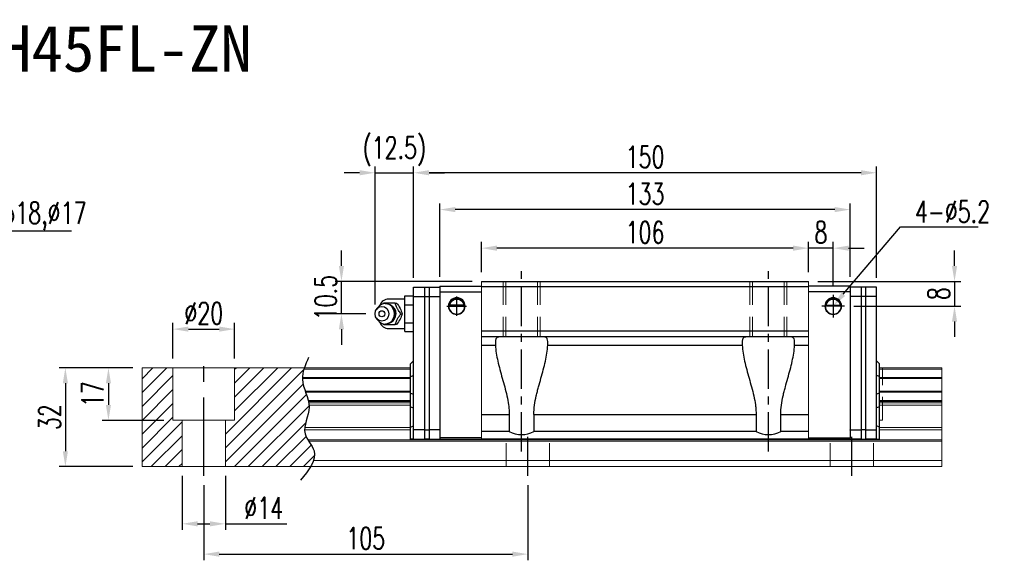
# Model space of a CAD drawing. Header units: millimetres. Extents: x 742 to 1253, y 184 to 610.
# Tile 3 of 3: x 934 to 1253, y 184 to 359. Entities that reach past the tile are written whole.
import ezdxf
from ezdxf import colors
from ezdxf.entities.mleader import LeaderData, LeaderLine
from ezdxf.enums import TextEntityAlignment as Align
from ezdxf.math import Vec2, Vec3

# ---------------------------------------------------------------- set-up
doc = ezdxf.new("R2010")
doc.units = ezdxf.units.MM
doc.header["$LTSCALE"] = 2
doc.header["$PDSIZE"] = -1
for name, pattern in [('CENTER', [10.16, 6.35, -1.27, 1.27, -1.27]), ('DASHED', [0.75, 0.5, -0.25]), ('HIDDEN', [1.905, 1.27, -0.635])]:
    doc.linetypes.add(name, pattern=pattern)
for name, color, linetype in [('2', 7, 'Continuous'), ('CHA', 2, 'Continuous'), ('CL', 1, 'CENTER'), ('DIM', 4, 'Continuous'), ('HID', 2, 'DASHED'), ('OUT', 3, 'Continuous')]:
    doc.layers.add(name, color=color, linetype=linetype)
doc.styles.add('DIM-7', font='SIMPLEX.shx', dxfattribs={"width": 0.7, "bigfont": 'chineset.shx'})
doc.styles.add('T', font='kaiu.ttf')
doc.dimstyles.new('CNS', dxfattribs={"dimtxt": 3.5, "dimasz": 2.5, "dimexe": 1, "dimexo": 1.5, "dimgap": 0.09, "dimtad": 0, "dimdsep": 46, "dimtxsty": 'DIM-7', "dimcen": 0.09, "dimclrd": 1, "dimclre": 1, "dimclrt": 4, "dimadec": 0, "dimazin": 0, "dimtfac": 1, "dimtix": 1, "dimtmove": 2, "dimatfit": 3, "dimfxl": 1, "dimtvp": 0.971429, "dimtolj": 1, "dimarcsym": 0})

# ---------------------------------------------------------------- blocks, each defined once
blk = doc.blocks.new('*D4')
at = {"color": 7, "lineweight": -2}
for p, q in [((993.76, 208.64), (993.76, 184.3)), ((1098.76, 208.64), (1098.76, 184.3)), ((998.76, 186.3), (1093.76, 186.3))]:
    blk.add_line(p, q, dxfattribs=at)
at = {"color": 7}
for points in [[(998.76, 187.14), (998.76, 185.47), (993.76, 186.3)], [(1093.76, 187.14), (1093.76, 185.47), (1098.76, 186.3)]]:
    blk.add_solid(points, dxfattribs=at)
at = {"layer": 'DEFPOINTS', "color": 0}
for p in [(993.76, 211.64), (1098.76, 211.64), (1098.76, 186.3)]:
    blk.add_point(p, dxfattribs=at)
at = {"color": 7, "insert": (1046.26, 191.4), "char_height": 7, "attachment_point": 5, "style": 'DIM-7'}
blk.add_mtext('\\A1;105', dxfattribs=at)
blk = doc.blocks.new('*D11')
at = {"color": 7, "lineweight": -2}
for p, q in [((983.76, 249.64), (983.76, 261.19)), ((988.76, 259.19), (998.76, 259.19)), ((1003.76, 249.64), (1003.76, 261.19))]:
    blk.add_line(p, q, dxfattribs=at)
at = {"color": 7}
for points in [[(988.76, 260.02), (988.76, 258.36), (983.76, 259.19)], [(998.76, 260.02), (998.76, 258.36), (1003.76, 259.19)]]:
    blk.add_solid(points, dxfattribs=at)
at = {"layer": 'DEFPOINTS', "color": 0}
for p in [(1003.76, 259.19), (983.76, 246.64), (1003.76, 246.64)]:
    blk.add_point(p, dxfattribs=at)
at = {"color": 7, "insert": (993.76, 264.29), "char_height": 7, "attachment_point": 5, "style": 'DIM-7'}
blk.add_mtext('\\A1;%%C20', dxfattribs=at)
blk = doc.blocks.new('*D12')
at = {"color": 7, "lineweight": -2}
for p, q in [((970.76, 246.64), (960.86, 246.64)), ((962.86, 241.64), (962.86, 234.64)), ((980.76, 229.64), (960.86, 229.64))]:
    blk.add_line(p, q, dxfattribs=at)
at = {"color": 7}
for points in [[(962.03, 241.64), (963.69, 241.64), (962.86, 246.64)], [(962.03, 234.64), (963.69, 234.64), (962.86, 229.64)]]:
    blk.add_solid(points, dxfattribs=at)
at = {"layer": 'DEFPOINTS', "color": 0}
for p in [(973.76, 246.64), (962.86, 229.64), (983.76, 229.64)]:
    blk.add_point(p, dxfattribs=at)
at = {"color": 7, "insert": (957.76, 238.14), "char_height": 7, "attachment_point": 5, "rotation": 90, "style": 'DIM-7'}
blk.add_mtext('\\A1;17', dxfattribs=at)
blk = doc.blocks.new('*D13')
at = {"color": 7, "lineweight": -2}
for p, q in [((970.76, 246.64), (946.9, 246.64)), ((948.9, 241.64), (948.9, 219.64)), ((970.76, 214.64), (946.9, 214.64))]:
    blk.add_line(p, q, dxfattribs=at)
at = {"color": 7}
for points in [[(948.07, 241.64), (949.73, 241.64), (948.9, 246.64)], [(948.07, 219.64), (949.73, 219.64), (948.9, 214.64)]]:
    blk.add_solid(points, dxfattribs=at)
at = {"layer": 'DEFPOINTS', "color": 0}
for p in [(973.76, 246.64), (948.9, 214.64), (973.76, 214.64)]:
    blk.add_point(p, dxfattribs=at)
at = {"color": 7, "insert": (943.8, 230.64), "char_height": 7, "attachment_point": 5, "rotation": 90, "style": 'DIM-7'}
blk.add_mtext('\\A1;32', dxfattribs=at)
blk = doc.blocks.new('*D14')
at = {"color": 7, "lineweight": -2}
for p, q in [((1189.76, 277.64), (1189.76, 287.41)), ((1197.76, 273.34), (1197.76, 287.41)), ((1184.76, 285.41), (1179.76, 285.41)), ((1197.76, 285.41), (1189.76, 285.41)), ((1202.76, 285.41), (1207.76, 285.41))]:
    blk.add_line(p, q, dxfattribs=at)
at = {"color": 7}
for points in [[(1184.76, 286.24), (1184.76, 284.57), (1189.76, 285.41)], [(1202.76, 286.24), (1202.76, 284.57), (1197.76, 285.41)]]:
    blk.add_solid(points, dxfattribs=at)
at = {"layer": 'DEFPOINTS', "color": 0}
for p in [(1189.76, 285.41), (1189.76, 274.64), (1197.76, 270.34)]:
    blk.add_point(p, dxfattribs=at)
at = {"color": 7, "insert": (1193.76, 290.51), "char_height": 7, "attachment_point": 5, "style": 'DIM-7'}
blk.add_mtext('\\A1;8', dxfattribs=at)
blk = doc.blocks.new('*D16')
at = {"color": 7, "lineweight": -2}
for p, q in [((1083.76, 277.64), (1083.76, 287.41)), ((1189.76, 277.64), (1189.76, 287.41)), ((1184.76, 285.41), (1088.76, 285.41))]:
    blk.add_line(p, q, dxfattribs=at)
at = {"color": 7}
for points in [[(1088.76, 286.24), (1088.76, 284.57), (1083.76, 285.41)], [(1184.76, 286.24), (1184.76, 284.57), (1189.76, 285.41)]]:
    blk.add_solid(points, dxfattribs=at)
at = {"layer": 'DEFPOINTS', "color": 0}
for p in [(1083.76, 285.41), (1083.76, 274.64), (1189.76, 274.64)]:
    blk.add_point(p, dxfattribs=at)
at = {"color": 7, "insert": (1136.76, 290.51), "char_height": 7, "attachment_point": 5, "style": 'DIM-7'}
blk.add_mtext('\\A1;106', dxfattribs=at)
blk = doc.blocks.new('*D17')
at = {"color": 7, "lineweight": -2}
for p, q in [((1070.26, 276.14), (1070.26, 299.91)), ((1198.26, 297.91), (1075.26, 297.91)), ((1203.26, 276.14), (1203.26, 299.91))]:
    blk.add_line(p, q, dxfattribs=at)
at = {"color": 7}
for points in [[(1075.26, 298.74), (1075.26, 297.08), (1070.26, 297.91)], [(1198.26, 298.74), (1198.26, 297.08), (1203.26, 297.91)]]:
    blk.add_solid(points, dxfattribs=at)
at = {"layer": 'DEFPOINTS', "color": 0}
for p in [(1070.26, 297.91), (1070.26, 273.14), (1203.26, 273.14)]:
    blk.add_point(p, dxfattribs=at)
at = {"color": 7, "insert": (1136.76, 303.01), "char_height": 7, "attachment_point": 5, "style": 'DIM-7'}
blk.add_mtext('\\A1;133', dxfattribs=at)
blk = doc.blocks.new('*D18')
at = {"color": 7, "lineweight": -2}
for p, q in [((1237.07, 279.64), (1237.07, 284.64)), ((1192.76, 274.64), (1239.07, 274.64)), ((1237.07, 274.64), (1237.07, 266.64)), ((1204.46, 266.64), (1239.07, 266.64)), ((1237.07, 261.64), (1237.07, 256.64))]:
    blk.add_line(p, q, dxfattribs=at)
at = {"color": 7}
for points in [[(1236.23, 279.64), (1237.9, 279.64), (1237.07, 274.64)], [(1236.23, 261.64), (1237.9, 261.64), (1237.07, 266.64)]]:
    blk.add_solid(points, dxfattribs=at)
at = {"layer": 'DEFPOINTS', "color": 0}
for p in [(1189.76, 274.64), (1201.46, 266.64), (1237.07, 266.64)]:
    blk.add_point(p, dxfattribs=at)
at = {"color": 7, "insert": (1231.97, 270.64), "char_height": 7, "attachment_point": 5, "rotation": 90, "style": 'DIM-7'}
blk.add_mtext('\\A1;8', dxfattribs=at)
blk = doc.blocks.new('*D20')
at = {"layer": 'DEFPOINTS', "color": 0}
for p in [(1061.76, 309.83), (1061.76, 272.79), (1211.76, 272.79)]:
    blk.add_point(p, dxfattribs=at)
at = {"layer": 'DIM', "color": 7, "lineweight": -2}
for p, q in [((1061.76, 275.79), (1061.76, 311.83)), ((1206.76, 309.83), (1066.76, 309.83)), ((1211.76, 275.79), (1211.76, 311.83))]:
    blk.add_line(p, q, dxfattribs=at)
at = {"layer": 'DIM', "color": 7}
for points in [[(1066.76, 310.67), (1066.76, 309), (1061.76, 309.83)], [(1206.76, 310.67), (1206.76, 309), (1211.76, 309.83)]]:
    blk.add_solid(points, dxfattribs=at)
at = {"layer": 'DIM', "color": 7, "insert": (1136.76, 314.93), "char_height": 7, "attachment_point": 5, "style": 'DIM-7'}
blk.add_mtext('\\A1;150', dxfattribs=at)
blk = doc.blocks.new('*D26')
at = {"layer": 'DEFPOINTS', "color": 0}
for p in [(1038.37, 274.64), (1083.76, 274.64), (1049.26, 264.14)]:
    blk.add_point(p, dxfattribs=at)
at = {"layer": 'DIM', "color": 7, "lineweight": -2}
for p, q in [((1038.37, 279.64), (1038.37, 284.64)), ((1080.76, 274.64), (1036.37, 274.64)), ((1038.37, 264.14), (1038.37, 274.64)), ((1046.26, 264.14), (1036.37, 264.14)), ((1038.37, 259.14), (1038.37, 254.14))]:
    blk.add_line(p, q, dxfattribs=at)
at = {"layer": 'DIM', "color": 7}
for points in [[(1037.54, 279.64), (1039.21, 279.64), (1038.37, 274.64)], [(1037.54, 259.14), (1039.21, 259.14), (1038.37, 264.14)]]:
    blk.add_solid(points, dxfattribs=at)
at = {"layer": 'DIM', "color": 7, "insert": (1033.27, 269.39), "char_height": 7, "attachment_point": 5, "rotation": 90, "style": 'DIM-7'}
blk.add_mtext('\\A1;10.5', dxfattribs=at)
blk = doc.blocks.new('*D27')
at = {"layer": 'DEFPOINTS', "color": 0}
for p in [(1061.76, 309.83), (1061.76, 272.79), (1049.26, 264.14)]:
    blk.add_point(p, dxfattribs=at)
at = {"layer": 'DIM', "color": 7, "lineweight": -2}
for p, q in [((1044.26, 309.83), (1039.26, 309.83)), ((1049.26, 267.14), (1049.26, 311.83)), ((1049.26, 309.83), (1061.76, 309.83)), ((1061.76, 275.79), (1061.76, 311.83)), ((1066.76, 309.83), (1071.76, 309.83))]:
    blk.add_line(p, q, dxfattribs=at)
at = {"layer": 'DIM', "color": 7}
for points in [[(1044.26, 310.67), (1044.26, 309), (1049.26, 309.83)], [(1066.76, 310.67), (1066.76, 309), (1061.76, 309.83)]]:
    blk.add_solid(points, dxfattribs=at)
at = {"layer": 'DIM', "color": 7, "insert": (1055.51, 316.77), "char_height": 7, "attachment_point": 5, "style": 'DIM-7'}
blk.add_mtext('\\A1;(12.5)', dxfattribs=at)
blk = doc.blocks.new('*D29')
at = {"color": 7, "lineweight": -2}
for p, q in [((986.76, 211.64), (986.76, 194.12)), ((1000.76, 211.64), (1000.76, 194.12)), ((991.76, 196.12), (995.76, 196.12)), ((1000.76, 196.12), (1020.63, 196.12))]:
    blk.add_line(p, q, dxfattribs=at)
at = {"color": 7}
for points in [[(991.76, 196.95), (991.76, 195.28), (986.76, 196.12)], [(995.76, 196.95), (995.76, 195.28), (1000.76, 196.12)]]:
    blk.add_solid(points, dxfattribs=at)
at = {"layer": 'DEFPOINTS', "color": 0}
for p in [(986.76, 214.64), (1000.76, 214.64), (1000.76, 196.12)]:
    blk.add_point(p, dxfattribs=at)
at = {"color": 7, "insert": (1013.19, 201.22), "char_height": 7, "attachment_point": 5, "style": 'DIM-7'}
blk.add_mtext('\\A1;%%C14', dxfattribs=at)

msp = doc.modelspace()

# ---------------------------------------------------------------- hatches: boundary and pattern name
at = {"layer": 'DIM'}
h = msp.add_hatch(dxfattribs=at)
h.set_pattern_fill('ANSI31', color=0, style=0)
h.set_pattern_definition([(45, (669.8108, 73.8588), (-2.245064, 2.245064), [])])
edge = h.paths.add_edge_path()
edge.add_spline(control_points=[(1026.66, 239.071), (1026.196, 240.372), (1025.735, 241.748), (1025.691, 243.126), (1025.69, 243.211)], knot_values=[7.0410379, 7.0410379, 7.0410379, 7.0410379, 11.0834181, 11.3490412, 11.3490412, 11.3490412, 11.3490412], degree=3, periodic=0)
edge.add_spline(control_points=[(1025.69, 243.211), (1025.689, 243.309), (1025.689, 243.407), (1025.692, 243.504)], knot_values=[6.7346274, 6.7346274, 6.7346274, 6.7346274, 7.0410379, 7.0410379, 7.0410379, 7.0410379], degree=3, periodic=0)
edge.add_spline(control_points=[(1025.692, 243.504), (1025.716, 244.408), (1025.906, 245.312), (1026.193, 246.216)], knot_values=[3.908874, 3.908874, 3.908874, 3.908874, 6.7346274, 6.7346274, 6.7346274, 6.7346274], degree=3, periodic=0)
edge.add_spline(control_points=[(1026.193, 246.216), (1026.238, 246.358), (1026.285, 246.499), (1026.334, 246.641)], knot_values=[3.466366, 3.466366, 3.466366, 3.466366, 3.908874, 3.908874, 3.908874, 3.908874], degree=3, periodic=0)
edge.add_line((1026.331, 246.641), (1003.759, 246.641))
edge.add_line((1003.759, 246.641), (1003.759, 229.641))
edge.add_line((1003.759, 229.641), (1000.759, 229.641))
edge.add_line((1000.759, 229.641), (1000.759, 214.641))
edge.add_line((1000.759, 214.641), (1028.402, 214.641))
edge.add_spline(control_points=[(1028.402, 214.641), (1028.806, 215.311), (1029.137, 215.978), (1029.362, 216.641)], knot_values=[35.0876755, 35.0876755, 35.0876755, 35.0876755, 37.2888756, 37.2888756, 37.2888756, 37.2888756], degree=3, periodic=0)
edge.add_spline(control_points=[(1029.362, 216.641), (1029.721, 217.694), (1029.903, 219.818), (1028.403, 221.866), (1027.722, 222.934)], knot_values=[27.949439, 27.949439, 27.949439, 27.949439, 31.4503537, 35.0876755, 35.0876755, 35.0876755, 35.0876755], degree=3, periodic=0)
edge.add_spline(control_points=[(1027.722, 222.934), (1027.647, 223.051), (1027.573, 223.169), (1027.501, 223.287)], knot_values=[27.5490533, 27.5490533, 27.5490533, 27.5490533, 27.949439, 27.949439, 27.949439, 27.949439], degree=3, periodic=0)
edge.add_spline(control_points=[(1027.501, 223.287), (1027.099, 223.945), (1026.536, 225.025), (1026.423, 226.159), (1026.427, 226.598)], knot_values=[23.9494384, 23.9494384, 23.9494384, 23.9494384, 26.1777675, 27.5490533, 27.5490533, 27.5490533, 27.5490533], degree=3, periodic=0)
edge.add_spline(control_points=[(1026.427, 226.598), (1026.43, 226.832), (1026.446, 227.068), (1026.473, 227.305)], knot_values=[23.2175338, 23.2175338, 23.2175338, 23.2175338, 23.9494384, 23.9494384, 23.9494384, 23.9494384], degree=3, periodic=0)
edge.add_spline(control_points=[(1026.473, 227.305), (1026.716, 229.446), (1027.961, 231.941), (1027.886, 234.357), (1027.869, 234.579)], knot_values=[15.9420699, 15.9420699, 15.9420699, 15.9420699, 22.5462419, 23.2175338, 23.2175338, 23.2175338, 23.2175338], degree=3, periodic=0)
edge.add_spline(control_points=[(1027.869, 234.579), (1027.851, 234.816), (1027.823, 235.051), (1027.785, 235.286)], knot_values=[15.228195, 15.228195, 15.228195, 15.228195, 15.9420699, 15.9420699, 15.9420699, 15.9420699], degree=3, periodic=0)
edge.add_spline(control_points=[(1027.785, 235.286), (1027.758, 235.454), (1027.727, 235.621), (1027.691, 235.787)], knot_values=[14.7203513, 14.7203513, 14.7203513, 14.7203513, 15.228195, 15.228195, 15.228195, 15.228195], degree=3, periodic=0)
edge.add_spline(control_points=[(1027.691, 235.787), (1027.672, 235.88), (1027.651, 235.973), (1027.629, 236.065)], knot_values=[14.4372251, 14.4372251, 14.4372251, 14.4372251, 14.7203513, 14.7203513, 14.7203513, 14.7203513], degree=3, periodic=0)
edge.add_spline(control_points=[(1027.629, 236.065), (1027.412, 236.977), (1027.087, 237.879), (1026.766, 238.777)], knot_values=[11.6531458, 11.6531458, 11.6531458, 11.6531458, 14.4372251, 14.4372251, 14.4372251, 14.4372251], degree=3, periodic=0)
edge.add_spline(control_points=[(1026.766, 238.777), (1026.73, 238.875), (1026.695, 238.973), (1026.66, 239.071)], knot_values=[11.3490412, 11.3490412, 11.3490412, 11.3490412, 11.6531458, 11.6531458, 11.6531458, 11.6531458], degree=3, periodic=0)
edge.add_line((1026.66, 239.071), (1026.66, 239.071))
h.paths.add_polyline_path([(983.759, 246.641), (973.759, 246.641), (973.759, 214.641), (986.759, 214.641), (986.759, 229.641), (983.759, 229.641)])

# ---------------------------------------------------------------- linework, layer by layer
at = {"layer": '2', "color": 0, "linetype": 'Continuous'}
for p, q in [((1061.759, 272.791), (1065.259, 272.791)), ((1061.759, 269.791), (1061.759, 272.791)), ((1065.259, 272.791), (1065.259, 269.791)), ((1065.259, 272.791), (1066.759, 272.791)), ((1066.759, 272.791), (1066.759, 269.791)), ((1066.759, 272.791), (1070.259, 272.791)), ((1070.259, 273.141), (1070.259, 271.241)), ((1070.259, 273.141), (1083.759, 273.141)), ((1203.259, 273.141), (1189.759, 273.141)), ((1203.259, 273.133), (1203.259, 223.941)), ((1206.759, 272.791), (1203.259, 272.791)), ((1206.759, 272.791), (1206.759, 269.791)), ((1208.259, 272.791), (1206.759, 272.791)), ((1208.259, 272.791), (1208.259, 269.791)), ((1211.759, 272.791), (1208.259, 272.791)), ((1211.759, 269.791), (1211.759, 272.791)), ((1058.959, 268.941), (1053.676, 268.941)), ((1058.959, 269.914), (1061.759, 269.914)), ((1058.959, 267.027), (1058.959, 269.914)), ((1061.759, 226.541), (1061.759, 269.791)), ((1061.759, 269.791), (1065.259, 269.791)), ((1065.259, 269.791), (1065.259, 226.541)), ((1065.259, 269.791), (1066.759, 269.791)), ((1066.759, 269.791), (1066.759, 226.541)), ((1066.759, 269.791), (1070.259, 269.791)), ((1070.259, 271.241), (1083.759, 271.241)), ((1070.259, 271.241), (1070.259, 223.541)), ((1070.259, 269.791), (1070.259, 269.841)), ((1203.259, 271.241), (1189.759, 271.241)), ((1206.759, 269.791), (1203.259, 269.791)), ((1206.759, 269.791), (1206.759, 226.541)), ((1208.259, 269.791), (1206.759, 269.791)), ((1208.259, 269.791), (1208.259, 226.541)), ((1211.759, 269.791), (1208.259, 269.791)), ((1211.759, 226.541), (1211.759, 269.791)), ((1050.056, 266.1), (1049.692, 265.565)), ((1058.959, 267.027), (1061.759, 267.027)), ((1058.959, 261.254), (1058.959, 267.027)), ((1078.068, 266.916), (1073.45, 266.916)), ((1078.04, 266.941), (1073.479, 266.941)), ((1201.459, 266.641), (1194.059, 266.641)), ((1195.45, 266.916), (1200.068, 266.916)), ((1195.479, 266.941), (1200.04, 266.941)), ((1049.692, 262.716), (1050.056, 262.182)), ((1053.676, 259.341), (1058.959, 259.341)), ((1058.959, 258.367), (1058.959, 261.254)), ((1058.959, 261.254), (1061.759, 261.254)), ((1058.959, 258.367), (1061.759, 258.367)), ((1060.759, 247.941), (1061.759, 248.941)), ((1212.759, 247.941), (1211.759, 248.941)), ((1060.759, 243.793), (1060.759, 247.941)), ((1212.759, 243.793), (1212.759, 247.941)), ((1060.759, 243.793), (1061.759, 244.157)), ((1060.759, 238.488), (1060.759, 243.793)), ((1212.759, 243.793), (1211.759, 244.157)), ((1212.759, 238.488), (1212.759, 243.793)), ((1060.759, 238.488), (1061.759, 238.124)), ((1060.759, 234.019), (1060.759, 238.488)), ((1212.759, 238.488), (1211.759, 238.124)), ((1212.759, 234.019), (1212.759, 238.488)), ((1060.759, 227.429), (1060.759, 234.019)), ((1060.759, 234.019), (1061.759, 233.655)), ((1212.759, 234.019), (1211.759, 233.655)), ((1212.759, 227.429), (1212.759, 234.019)), ((1060.759, 227.429), (1061.759, 227.843)), ((1060.759, 223.541), (1060.759, 227.429)), ((1212.759, 227.429), (1211.759, 227.843)), ((1212.759, 223.541), (1212.759, 227.429)), ((1061.759, 223.541), (1060.759, 223.541)), ((1065.259, 226.541), (1061.759, 226.541)), ((1061.759, 223.541), (1061.759, 226.541)), ((1061.759, 223.541), (1065.259, 223.541)), ((1065.259, 226.541), (1066.759, 226.541)), ((1065.259, 226.541), (1065.259, 223.541)), ((1066.759, 223.541), (1065.259, 223.541)), ((1066.759, 226.541), (1066.759, 223.541)), ((1070.259, 226.541), (1066.759, 226.541)), ((1066.759, 223.541), (1070.259, 223.541)), ((1083.759, 223.941), (1070.259, 223.941)), ((1070.259, 223.541), (1083.759, 223.541)), ((1189.759, 223.941), (1203.259, 223.941)), ((1203.259, 223.541), (1189.759, 223.541)), ((1203.259, 226.541), (1206.759, 226.541)), ((1203.259, 226.491), (1203.259, 226.541)), ((1203.259, 223.541), (1203.259, 223.941)), ((1206.759, 223.541), (1203.259, 223.541)), ((1208.259, 226.541), (1206.759, 226.541)), ((1206.759, 226.541), (1206.759, 223.541)), ((1206.759, 223.541), (1208.259, 223.541)), ((1208.259, 226.541), (1208.259, 223.541)), ((1208.259, 226.541), (1211.759, 226.541)), ((1211.759, 223.541), (1208.259, 223.541)), ((1211.759, 223.541), (1211.759, 226.541)), ((1211.759, 223.541), (1212.759, 223.541))]:
    msp.add_line(p, q, dxfattribs=at)
for centre, radius, start, end in [((1053.676, 265.941), 3, 89.99998, 161.42204), ((1075.759, 266.641), 2.7, 90, 270), ((1075.759, 266.641), 2.6, 90, 270), ((1075.759, 266.641), 2.7, 270, 90), ((1075.759, 266.641), 2.6, 270, 90), ((1197.759, 266.641), 2.7, 90, 270), ((1197.759, 266.641), 2.6, 90, 270), ((1197.759, 266.641), 2.7, 270, 90), ((1197.759, 266.641), 2.6, 270, 90), ((1053.676, 262.341), 3, 198.57796, 270.00002)]:
    msp.add_arc(centre, radius, start, end, dxfattribs=at)
at = {"layer": '2', "color": 0, "linetype": 'Continuous', "extrusion": (0, 0, -1)}
for centre, start, end in [((-1075.759, 266.641), 7.49472, 90), ((-1075.759, 266.641), 90, 172.50528), ((-1197.759, 266.641), 7.49472, 90), ((-1197.759, 266.641), 90, 172.50528)]:
    msp.add_arc(centre, 2.3, start, end, dxfattribs=at)
at = {"layer": '2', "color": 0, "linetype": 'Continuous'}
for major_axis in [(0, -2.4), (0, -1)]:
    msp.add_ellipse((1051.476, 264.141), major_axis=major_axis, ratio=0.9238797, dxfattribs=at)
for centre, major_axis, start_param, end_param in [((1052.51, 264.141), (0, -3.3), 3.1415926, 4.0769035), ((1052.51, 264.141), (0, -3.3), 0, 3.1415927), ((1053.325, 264.141), (0, -2.962), 0.4233297, 2.6987264), ((1052.51, 264.141), (0, -3.3), 5.3479724, 6.2831853)]:
    msp.add_ellipse(centre, major_axis=major_axis, ratio=0.9238797, start_param=start_param, end_param=end_param, dxfattribs=at)
for points, knots in [([(1073.45, 266.916), (1073.477, 267.148), (1073.539, 267.375), (1073.711, 267.78), (1073.822, 267.965), (1074.138, 268.366), (1074.366, 268.561), (1074.786, 268.805), (1074.967, 268.884), (1075.28, 268.971), (1075.402, 268.995), (1075.604, 269.016), (1075.682, 269.021), (1075.759, 269.021)], [0, 0, 0, 0, 0.187135, 0.187135, 0.3722972, 0.3722972, 0.651232, 0.651232, 0.8354912, 0.8354912, 0.9393137, 0.9393137, 1, 1, 1, 1]), ([(1075.759, 269.021), (1075.885, 269.021), (1076.012, 269.009), (1076.308, 268.959), (1076.471, 268.909), (1076.91, 268.726), (1077.166, 268.553), (1077.558, 268.16), (1077.71, 267.953), (1077.922, 267.533), (1077.995, 267.326), (1078.05, 267.045), (1078.06, 266.981), (1078.068, 266.916)], [0, 0, 0, 0, 0.0998047, 0.0998047, 0.2515472, 0.2515472, 0.5439534, 0.5439534, 0.769985, 0.769985, 0.9482846, 0.9482846, 1, 1, 1, 1]), ([(1197.759, 269.021), (1197.633, 269.021), (1197.506, 269.009), (1197.21, 268.959), (1197.047, 268.909), (1196.608, 268.726), (1196.352, 268.553), (1195.96, 268.16), (1195.808, 267.953), (1195.597, 267.533), (1195.524, 267.326), (1195.468, 267.045), (1195.458, 266.981), (1195.45, 266.916)], [0, 0, 0, 0, 0.0998047, 0.0998047, 0.2515472, 0.2515472, 0.5439534, 0.5439534, 0.769985, 0.769985, 0.9482846, 0.9482846, 1, 1, 1, 1]), ([(1200.068, 266.916), (1200.041, 267.148), (1199.98, 267.375), (1199.808, 267.78), (1199.696, 267.965), (1199.38, 268.366), (1199.152, 268.561), (1198.733, 268.805), (1198.551, 268.884), (1198.238, 268.971), (1198.116, 268.995), (1197.914, 269.016), (1197.836, 269.021), (1197.759, 269.021)], [0, 0, 0, 0, 0.187135, 0.187135, 0.3722972, 0.3722972, 0.651232, 0.651232, 0.8354912, 0.8354912, 0.9393137, 0.9393137, 1, 1, 1, 1]), ([(1055.8, 267.641), (1055.082, 267.641), (1054.313, 267.641), (1053.006, 267.641), (1052.519, 267.641), (1052.067, 267.641)], [0, 0, 0, 0, 0.5, 0.5, 1, 1, 1, 1]), ([(1055.81, 264.141), (1055.809, 264.391), (1055.754, 264.888), (1055.496, 265.615), (1055.068, 266.274), (1054.494, 266.817), (1053.809, 267.206), (1053.129, 267.411), (1052.692, 267.431), (1052.509, 267.422)], [0, 0, 0, 0, 0.1424122, 0.2912277, 0.4421098, 0.5939693, 0.7455107, 0.8956214, 1, 1, 1, 1]), ([(1057.667, 264.141), (1057.402, 264.487), (1057.134, 264.841), (1056.717, 265.47), (1056.557, 265.739), (1056.288, 266.266), (1056.176, 266.528), (1055.973, 267.075), (1055.884, 267.36), (1055.8, 267.641)], [0, 0, 0, 0, 0.316279, 0.316279, 0.5305075, 0.5305075, 0.7443494, 0.7443494, 1, 1, 1, 1]), ([(1056.215, 267.64), (1056.628, 267.094), (1057.026, 266.508), (1057.679, 265.286), (1057.91, 264.691), (1058.082, 264.141)], [0, 0, 0, 0, 0.5, 0.5, 1, 1, 1, 1]), ([(1052.85, 260.863), (1052.898, 260.866), (1053.193, 260.894), (1053.725, 261.045), (1054.385, 261.391), (1054.947, 261.876), (1055.387, 262.469), (1055.686, 263.148), (1055.797, 263.721), (1055.81, 264.054), (1055.81, 264.141)], [0, 0, 0, 0, 0.0297339, 0.1848987, 0.3380427, 0.4898314, 0.6411412, 0.7929758, 0.9463445, 1, 1, 1, 1]), ([(1055.8, 260.641), (1055.904, 260.987), (1056.014, 261.341), (1056.269, 261.97), (1056.395, 262.239), (1056.688, 262.766), (1056.857, 263.028), (1057.236, 263.575), (1057.452, 263.86), (1057.667, 264.141)], [0, 0, 0, 0, 0.316279, 0.316279, 0.5305075, 0.5305075, 0.7443494, 0.7443494, 1, 1, 1, 1]), ([(1058.082, 264.14), (1057.911, 263.594), (1057.684, 263.008), (1057.034, 261.786), (1056.63, 261.191), (1056.215, 260.641)], [0, 0, 0, 0, 0.5, 0.5, 1, 1, 1, 1]), ([(1052.067, 260.641), (1052.526, 260.641), (1053.02, 260.641), (1054.369, 260.641), (1055.092, 260.641), (1055.8, 260.641)], [0, 0, 0, 0, 0.5, 0.5, 1, 1, 1, 1])]:
    msp.add_open_spline(points, degree=3, knots=knots, dxfattribs=at)
for points, degree in [([(1052.066, 267.641), (1051.978, 267.526), (1051.89, 267.41), (1051.803, 267.293)], 3), ([(1055.8, 267.641), (1056.215, 267.641)], 1), ([(1073.479, 266.941), (1073.469, 266.932), (1073.46, 266.924), (1073.45, 266.916)], 3), ([(1078.068, 266.916), (1078.059, 266.924), (1078.049, 266.932), (1078.04, 266.941)], 3), ([(1195.45, 266.916), (1195.46, 266.924), (1195.469, 266.932), (1195.479, 266.941)], 3), ([(1200.04, 266.941), (1200.049, 266.932), (1200.059, 266.924), (1200.068, 266.916)], 3), ([(1057.667, 264.141), (1058.082, 264.141)], 1), ([(1051.822, 260.962), (1051.903, 260.854), (1051.985, 260.747), (1052.066, 260.641)], 3), ([(1052.531, 260.862), (1052.589, 260.859), (1052.646, 260.857), (1052.702, 260.858)], 3), ([(1056.215, 260.641), (1055.8, 260.641)], 1)]:
    msp.add_open_spline(points, degree=degree, dxfattribs=at)
at = {"layer": 'CL', "color": 0}
for p, q in [((1096.759, 219.541), (1096.759, 278.641)), ((1176.759, 219.541), (1176.759, 278.641)), ((1098.759, 211.641), (1098.759, 226.791)), ((1203.759, 211.641), (1203.759, 226.541))]:
    msp.add_line(p, q, dxfattribs=at)
at = {"layer": 'CL', "color": 0, "ltscale": 2}
msp.add_line((993.759, 211.641), (993.759, 249.641), dxfattribs=at)
at = {"layer": 'DIM', "color": 0}
for p, q in [((1075.759, 263.499), (1075.759, 269.783)), ((1197.759, 270.341), (1197.759, 262.941)), ((1072.568, 266.641), (1078.951, 266.641))]:
    msp.add_line(p, q, dxfattribs=at)
msp.add_open_spline([(1027.749, 249.969), (1026.665, 247.63), (1024.199, 242.313), (1029.913, 234.231), (1024.485, 225.829), (1032.031, 218.634), (1027.775, 213.491), (1025.114, 210.276)], degree=3, knots=[0, 0, 0, 0, 7.306661, 16.6133617, 25.3207242, 31.5867608, 42.0326146, 42.0326146, 42.0326146, 42.0326146], dxfattribs=at)
at = {"layer": 'HID', "color": 7, "linetype": 'HIDDEN', "lineweight": 0, "ltscale": 3}
for p, q in [((1090.759, 274.641), (1090.759, 256.641)), ((1091.609, 274.641), (1091.609, 256.641)), ((1101.909, 274.641), (1101.909, 256.641)), ((1102.759, 274.641), (1102.759, 256.641)), ((1170.759, 274.641), (1170.759, 256.641)), ((1171.609, 274.641), (1171.609, 256.641)), ((1181.909, 274.641), (1181.909, 256.641)), ((1182.759, 274.641), (1182.759, 256.641))]:
    msp.add_line(p, q, dxfattribs=at)
at = {"layer": 'HID', "color": 0, "linetype": 'HIDDEN', "lineweight": 0, "ltscale": 3}
for p, q in [((1213.759, 229.641), (1213.759, 246.641)), ((1091.759, 214.641), (1091.759, 223.541)), ((1105.759, 214.641), (1105.759, 223.541)), ((1196.759, 214.641), (1196.759, 223.541)), ((1210.759, 214.641), (1210.759, 223.841))]:
    msp.add_line(p, q, dxfattribs=at)
at = {"layer": 'HID', "color": 0, "linetype": 'HIDDEN', "lineweight": 0}
msp.add_line((1212.759, 229.641), (1213.759, 229.641), dxfattribs=at)
at = {"layer": 'OUT', "color": 7, "linetype": 'Continuous', "lineweight": 15}
for p, q in [((1083.759, 274.641), (1083.759, 223.541)), ((1189.759, 274.641), (1189.759, 223.541))]:
    msp.add_line(p, q, dxfattribs=at)
at = {"layer": 'OUT', "color": 7}
for p, q in [((1083.759, 274.641), (1189.759, 274.641)), ((1189.759, 272.891), (1083.759, 272.891)), ((1189.759, 258.541), (1083.759, 258.541)), ((1189.759, 256.641), (1083.759, 256.641)), ((1083.759, 254.011), (1088.28, 254.011)), ((1105.239, 254.011), (1168.28, 254.011)), ((1185.239, 254.011), (1189.759, 254.011)), ((1083.759, 231.541), (1092.759, 231.541)), ((1092.759, 231.541), (1092.759, 226.041)), ((1100.759, 231.541), (1172.759, 231.541)), ((1100.759, 231.541), (1100.759, 226.041)), ((1172.759, 231.541), (1172.759, 226.041)), ((1180.759, 226.041), (1180.759, 231.541)), ((1180.759, 231.541), (1189.759, 231.541)), ((1092.759, 226.041), (1083.759, 226.041)), ((1189.759, 223.541), (1083.759, 223.541)), ((1172.759, 226.041), (1100.759, 226.041)), ((1189.759, 226.041), (1180.759, 226.041))]:
    msp.add_line(p, q, dxfattribs=at)
at = {"layer": 'OUT', "color": 0, "linetype": 'Continuous', "lineweight": 15}
for p, q in [((973.759, 246.641), (1060.759, 246.641)), ((973.759, 214.641), (973.759, 246.641)), ((983.759, 229.641), (983.759, 246.641)), ((1003.759, 229.641), (1003.759, 246.641)), ((1026.193, 246.216), (1060.759, 246.216)), ((1212.759, 246.641), (1232.926, 246.641)), ((1212.759, 246.216), (1232.926, 246.216)), ((1232.926, 246.216), (1232.926, 246.641)), ((1232.926, 243.504), (1232.926, 246.216)), ((1025.69, 243.211), (1060.759, 243.211)), ((1025.692, 243.504), (1060.759, 243.504)), ((1212.759, 243.504), (1232.926, 243.504)), ((1212.759, 243.211), (1232.926, 243.211)), ((1232.926, 243.211), (1232.926, 243.504)), ((1232.926, 239.071), (1232.926, 243.211)), ((1026.66, 239.071), (1060.759, 239.071)), ((1026.766, 238.777), (1060.759, 238.777)), ((1212.759, 239.071), (1232.926, 239.071)), ((1212.759, 238.777), (1232.926, 238.777)), ((1232.926, 238.777), (1232.926, 239.071)), ((1232.926, 236.065), (1232.926, 238.777)), ((1027.629, 236.065), (1060.759, 236.065)), ((1027.691, 235.787), (1060.759, 235.787)), ((1027.785, 235.286), (1060.759, 235.286)), ((1027.869, 234.579), (1060.759, 234.579)), ((1212.759, 236.065), (1232.926, 236.065)), ((1212.759, 235.787), (1232.926, 235.787)), ((1212.759, 235.286), (1232.926, 235.286)), ((1212.759, 234.579), (1232.926, 234.579)), ((1232.926, 235.787), (1232.926, 236.065)), ((1232.926, 235.286), (1232.926, 235.787)), ((1232.926, 234.579), (1232.926, 235.286)), ((1232.926, 227.305), (1232.926, 234.579)), ((983.759, 229.641), (1003.759, 229.641)), ((986.759, 214.641), (986.759, 229.641)), ((1000.759, 214.641), (1000.759, 229.641)), ((1026.427, 226.598), (1060.759, 226.598)), ((1026.473, 227.305), (1060.759, 227.305)), ((1212.759, 227.305), (1232.926, 227.305)), ((1212.759, 226.598), (1232.926, 226.598)), ((1232.926, 226.598), (1232.926, 227.305)), ((1232.926, 223.287), (1232.926, 226.598)), ((1027.501, 223.287), (1232.926, 223.287)), ((1027.722, 222.934), (1232.926, 222.934)), ((1232.926, 222.934), (1232.926, 223.287)), ((1232.926, 216.641), (1232.926, 222.934)), ((973.759, 214.641), (1232.926, 214.641)), ((1029.362, 216.641), (1232.926, 216.641)), ((1232.926, 214.641), (1232.926, 216.641))]:
    msp.add_line(p, q, dxfattribs=at)
at = {"layer": 'OUT', "color": 7}
for centre in [(1096.759, 233.541), (1176.759, 233.541)]:
    msp.add_arc(centre, 8.5, 241.92751, 298.07249, dxfattribs=at)
for points, knots in [([(1089.47, 256.641), (1089.34, 256.641), (1089.218, 256.629), (1088.999, 256.578), (1088.901, 256.54), (1088.727, 256.434), (1088.651, 256.367), (1088.52, 256.201), (1088.465, 256.101), (1088.377, 255.876), (1088.344, 255.75), (1088.294, 255.469), (1088.278, 255.312), (1088.251, 254.81), (1088.26, 254.432), (1088.28, 254.011)], [0, 0, 0, 0, 0.125, 0.125, 0.25, 0.25, 0.375, 0.375, 0.5, 0.5, 0.625, 0.625, 0.75, 0.75, 1, 1, 1, 1]), ([(1105.239, 254.011), (1105.258, 254.428), (1105.268, 254.806), (1105.231, 255.48), (1105.186, 255.76), (1105.055, 256.098), (1105, 256.198), (1104.869, 256.365), (1104.793, 256.432), (1104.531, 256.592), (1104.308, 256.641), (1104.049, 256.641)], [0, 0, 0, 0, 0.25, 0.25, 0.5, 0.5, 0.625, 0.625, 0.75, 0.75, 1, 1, 1, 1]), ([(1169.47, 256.641), (1169.34, 256.641), (1169.218, 256.629), (1168.999, 256.578), (1168.901, 256.54), (1168.727, 256.434), (1168.651, 256.367), (1168.52, 256.201), (1168.465, 256.101), (1168.377, 255.876), (1168.344, 255.75), (1168.294, 255.469), (1168.278, 255.312), (1168.251, 254.81), (1168.26, 254.432), (1168.28, 254.011)], [0, 0, 0, 0, 0.125, 0.125, 0.25, 0.25, 0.375, 0.375, 0.5, 0.5, 0.625, 0.625, 0.75, 0.75, 1, 1, 1, 1]), ([(1185.239, 254.011), (1185.258, 254.428), (1185.268, 254.806), (1185.231, 255.48), (1185.186, 255.76), (1185.055, 256.098), (1185, 256.198), (1184.869, 256.365), (1184.793, 256.432), (1184.531, 256.592), (1184.308, 256.641), (1184.049, 256.641)], [0, 0, 0, 0, 0.25, 0.25, 0.5, 0.5, 0.625, 0.625, 0.75, 0.75, 1, 1, 1, 1]), ([(1088.28, 254.011), (1088.32, 253.165), (1088.415, 252.307), (1088.683, 250.567), (1088.855, 249.685), (1089.254, 247.892), (1089.482, 246.98), (1089.969, 245.138), (1090.227, 244.212), (1090.751, 242.347), (1091.017, 241.407), (1091.531, 239.509), (1091.779, 238.551), (1092.218, 236.606), (1092.409, 235.619), (1092.613, 234.108), (1092.667, 233.598), (1092.74, 232.571), (1092.759, 232.056), (1092.759, 231.541)], [0, 0, 0, 0, 0.125, 0.125, 0.25, 0.25, 0.375, 0.375, 0.5, 0.5, 0.625, 0.625, 0.75, 0.75, 0.875, 0.875, 0.9375, 0.9375, 1, 1, 1, 1]), ([(1100.759, 231.541), (1100.759, 232.566), (1100.835, 233.578), (1101.102, 235.578), (1101.292, 236.567), (1101.624, 238.039), (1101.742, 238.529), (1101.988, 239.499), (1102.115, 239.98), (1102.503, 241.413), (1102.77, 242.355), (1103.554, 245.145), (1104.056, 246.963), (1104.655, 249.647), (1104.83, 250.535), (1105.102, 252.299), (1105.198, 253.163), (1105.239, 254.011)], [0, 0, 0, 0, 0.125, 0.125, 0.25, 0.25, 0.3125, 0.3125, 0.375, 0.375, 0.5, 0.5, 0.75, 0.75, 0.875, 0.875, 1, 1, 1, 1]), ([(1168.28, 254.011), (1168.32, 253.165), (1168.415, 252.307), (1168.683, 250.567), (1168.855, 249.685), (1169.254, 247.892), (1169.482, 246.98), (1169.969, 245.138), (1170.227, 244.212), (1170.751, 242.347), (1171.017, 241.407), (1171.531, 239.509), (1171.779, 238.551), (1172.218, 236.606), (1172.409, 235.619), (1172.613, 234.108), (1172.667, 233.598), (1172.74, 232.571), (1172.759, 232.056), (1172.759, 231.541)], [0, 0, 0, 0, 0.125, 0.125, 0.25, 0.25, 0.375, 0.375, 0.5, 0.5, 0.625, 0.625, 0.75, 0.75, 0.875, 0.875, 0.9375, 0.9375, 1, 1, 1, 1]), ([(1180.759, 231.541), (1180.759, 232.566), (1180.835, 233.578), (1181.102, 235.578), (1181.292, 236.567), (1181.624, 238.039), (1181.742, 238.529), (1181.988, 239.499), (1182.115, 239.98), (1182.503, 241.413), (1182.77, 242.355), (1183.554, 245.145), (1184.056, 246.963), (1184.655, 249.647), (1184.83, 250.535), (1185.102, 252.299), (1185.198, 253.163), (1185.239, 254.011)], [0, 0, 0, 0, 0.125, 0.125, 0.25, 0.25, 0.3125, 0.3125, 0.375, 0.375, 0.5, 0.5, 0.75, 0.75, 0.875, 0.875, 1, 1, 1, 1])]:
    msp.add_open_spline(points, degree=3, knots=knots, dxfattribs=at)

# ---------------------------------------------------------------- texts
at = {"layer": 'CHA', "color": 7, "style": 'T'}
msp.add_text('TRH45FL-ZN', height=15, dxfattribs=at).set_placement((958.328, 349.964), align=Align.MIDDLE)

# ---------------------------------------------------------------- dimensions: what is measured, and where the dimension line sits
at = {"color": 0}
for base, p1, p2, picture, middle in [((1070.259, 297.909), (1203.259, 273.141), (1070.259, 273.141), '*D17', (1136.759, 303.009)), ((1083.759, 285.406), (1189.759, 274.641), (1083.759, 274.641), '*D16', (1136.759, 290.506)), ((1189.759, 285.406), (1197.759, 270.341), (1189.759, 274.641), '*D14', (1193.759, 290.506)), ((1098.759, 186.305), (993.759, 211.641), (1098.759, 211.641), '*D4', (1046.259, 191.405))]:
    dim = msp.add_linear_dim(base=base, p1=p1, p2=p2, dimstyle='CNS', override={"dimscale": 2, "dimgap": 0.8, "dimtad": 1, "dimclrd": 7, "dimclre": 7, "dimclrt": 7, "dimtmove": 1}, dxfattribs=at)
    dim.commit()
    dim.dimension.update_dxf_attribs({"geometry": picture, "text_midpoint": middle})
for base, p1, p2, picture, middle in [((1237.067, 266.641), (1189.759, 274.641), (1201.459, 266.641), '*D18', (1231.967, 270.641)), ((948.901, 214.641), (973.759, 246.641), (973.759, 214.641), '*D13', (943.801, 230.641)), ((962.861, 229.641), (973.759, 246.641), (983.759, 229.641), '*D12', (957.761, 238.141))]:
    dim = msp.add_linear_dim(base=base, p1=p1, p2=p2, angle=90, dimstyle='CNS', override={"dimscale": 2, "dimgap": 0.8, "dimtad": 1, "dimclrd": 7, "dimclre": 7, "dimclrt": 7, "dimtmove": 1}, dxfattribs=at)
    dim.commit()
    dim.dimension.update_dxf_attribs({"geometry": picture, "text_midpoint": middle})
dim = msp.add_linear_dim(base=(1003.759, 259.191), p1=(983.759, 246.641), p2=(1003.759, 246.641), text='%%C<>', dimstyle='CNS', override={"dimscale": 2, "dimgap": 0.8, "dimtad": 1, "dimclrd": 7, "dimclre": 7, "dimclrt": 7, "dimtmove": 1}, dxfattribs=at)
dim.commit()
dim.dimension.update_dxf_attribs({"geometry": '*D11', "text_midpoint": (993.759, 264.291)})
dim = msp.add_linear_dim(base=(1000.759, 196.116), p1=(986.759, 214.641), p2=(1000.759, 214.641), angle=180, text='%%C<>', dimstyle='CNS', override={"dimscale": 2, "dimgap": 0.8, "dimtad": 1, "dimclrd": 7, "dimclre": 7, "dimclrt": 7, "dimtmove": 0}, dxfattribs=at)
dim.commit()
dim.dimension.update_dxf_attribs({"geometry": '*D29', "text_midpoint": (1013.192, 196.116), "dimtype": 160})
at = {"layer": 'DIM', "color": 0}
dim = msp.add_linear_dim(base=(1061.759, 309.832), p1=(1049.259, 264.141), p2=(1061.759, 272.791), text='(<>)', dimstyle='CNS', override={"dimscale": 2, "dimgap": 0.8, "dimtad": 1, "dimclrd": 7, "dimclre": 7, "dimclrt": 7, "dimtmove": 1}, dxfattribs=at)
dim.commit()
dim.dimension.update_dxf_attribs({"geometry": '*D27', "text_midpoint": (1055.509, 316.765)})
dim = msp.add_linear_dim(base=(1061.759, 309.832), p1=(1211.759, 272.791), p2=(1061.759, 272.791), dimstyle='CNS', override={"dimscale": 2, "dimgap": 0.8, "dimtad": 1, "dimclrd": 7, "dimclre": 7, "dimclrt": 7, "dimtmove": 1}, dxfattribs=at)
dim.commit()
dim.dimension.update_dxf_attribs({"geometry": '*D20', "text_midpoint": (1136.759, 314.932)})
dim = msp.add_linear_dim(base=(1038.374, 274.641), p1=(1049.259, 264.141), p2=(1083.759, 274.641), angle=90, dimstyle='CNS', override={"dimscale": 2, "dimgap": 0.8, "dimtad": 1, "dimclrd": 7, "dimclre": 7, "dimclrt": 7, "dimtmove": 1}, dxfattribs=at)
dim.commit()
dim.dimension.update_dxf_attribs({"geometry": '*D26', "text_midpoint": (1033.274, 269.391)})

# ---------------------------------------------------------------- leaders
at = {"color": 7}
ml = msp.add_multileader_mtext('Standard', dxfattribs=at)
ml.set_content('{\\C7;4-M12dp18,%%C17}', color=4, style='DIM-7')
ml.set_leader_properties(color=7)
ml.build(insert=Vec2(0, 0))
ml.multileader.update_dxf_attribs({"text_left_attachment_type": 6, "text_right_attachment_type": 6, "dogleg_length": 0.36, "arrow_head_size": 5, "scale": 2})
ctx = ml.context
ctx.base_point, ctx.scale, ctx.char_height, ctx.arrow_head_size, ctx.landing_gap_size, ctx.plane_origin = Vec3(897.561, 291.007), 2, 7, 5, 4, Vec3(883.741, 274.641)
ctx.left_attachment, ctx.right_attachment = 6, 6
notes = []
notes.append((ctx, [(0, (1, 1, 0), (896.841, 291.007), (1, 0), 0.72, [(0, [(883.741, 274.641)], 0, [])])]))
ctx.mtext.insert, ctx.mtext.flow_direction = Vec3(901.561, 300.34), 5
at = {"color": 0}
ml = msp.add_multileader_mtext('Standard', dxfattribs=at)
ml.set_content('{\\C7;4-%%C5.2}', color=4, style='DIM-7')
ml.set_leader_properties(color=7)
ml.build(insert=Vec2(0, 0))
ml.multileader.update_dxf_attribs({"text_left_attachment_type": 6, "text_right_attachment_type": 6, "dogleg_length": 0.36, "arrow_head_size": 5, "scale": 2})
ctx = ml.context
ctx.base_point, ctx.scale, ctx.char_height, ctx.arrow_head_size, ctx.landing_gap_size, ctx.plane_origin = Vec3(1220.248, 292.335), 2, 7, 5, 4, Vec3(1180.759, 266.641)
ctx.left_attachment, ctx.right_attachment = 6, 6
notes.append((ctx, [(0, (1, 1, 0), (1219.528, 292.335), (1, 0), 0.72, [(0, [(1197.759, 266.641)], 0, [])])]))
ctx.mtext.insert, ctx.mtext.flow_direction = Vec3(1224.248, 300.735), 5
for ctx, leaders in notes:
    for number, flags, end, landing, length, lines in leaders:
        leader = LeaderData()
        leader.index, (leader.has_last_leader_line, leader.has_dogleg_vector, leader.attachment_direction) = number, flags
        leader.last_leader_point, leader.dogleg_vector, leader.dogleg_length = Vec3(end), Vec3(landing), length
        for number, points, colour, breaks in lines:
            line = LeaderLine()
            line.index, line.vertices, line.color, line.breaks = number, Vec3.list(points), colors.encode_raw_color(colour), breaks
            leader.lines.append(line)
        ctx.leaders.append(leader)

doc.saveas('drawing.dxf')
